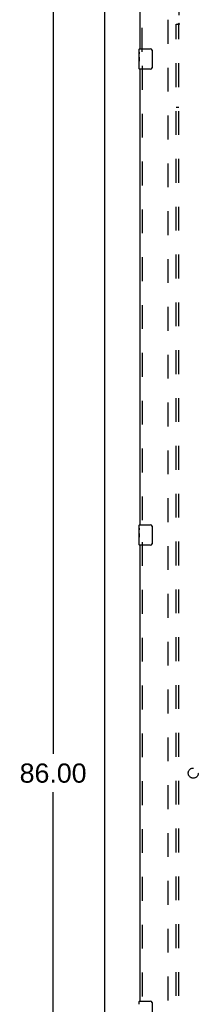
# Model space of a CAD drawing. Header units: inches. Extents: x 0 to 215, y 0 to 139.
# Tile 3 of 21: x 59 to 68, y 42 to 91. Entities that reach past the tile are written whole.
import ezdxf

# ---------------------------------------------------------------- set-up
doc = ezdxf.new("R2010")
doc.units = ezdxf.units.IN
doc.header["$LTSCALE"] = 11.804375
doc.header["$MEASUREMENT"] = 0
doc.linetypes.add('HIDDEN', pattern=[0.2, 0.1, -0.1])
doc.layers.get('0').update_dxf_attribs({"linetype": 'CONTINUOUS'})
for name, color, linetype in [('DEFAULT_2', 8, 'HIDDEN'), ('DIMENSIONS', 7, 'CONTINUOUS'), ('DOOR_ASSEMBLY', 7, 'CONTINUOUS'), ('SUBPANEL', 7, 'CONTINUOUS')]:
    doc.layers.add(name, color=color, linetype=linetype)
doc.styles.get("Standard").update_dxf_attribs({"font": 'arial.ttf'})
doc.dimstyles.new('DIMSTYLE_1', dxfattribs={"dimtxt": 0.946875, "dimasz": 1.2625, "dimexe": 0.09, "dimexo": 0.07, "dimgap": 0.0375, "dimtad": 0, "dimtih": 1, "dimtoh": 1, "dimzin": 4, "dimdsep": 46, "dimtxsty": 'Standard', "dimblk": '_FILLED', "dimblk1": '_FILLED', "dimblk2": '_FILLED', "dimcen": 0.09, "dimadec": 3, "dimazin": 1, "dimtfac": 1, "dimtdec": 3, "dimtofl": 0, "dimtmove": 0, "dimatfit": 3, "dimldrblk": '_FILLED', "dimfxl": 0, "dimtolj": 1, "dimtzin": 4, "dimarcsym": 0})

# ---------------------------------------------------------------- blocks, each defined once
blk = doc.blocks.new('_FILLED')
at = {"color": 0, "linetype": 'ByBlock'}
blk.add_solid([(0, 0), (-1, 0.2), (-1, -0.2)], dxfattribs=at)
blk = doc.blocks.new('*D12')
at = {"layer": 'DIMENSIONS', "color": 2, "linetype": 'Continuous'}
for p, q in [((62.45, 96.685), (59.526, 96.685)), ((60.663, 96.685), (60.663, 54.632)), ((60.663, 10.685), (60.663, 52.738)), ((62.45, 10.685), (59.526, 10.685))]:
    blk.add_line(p, q, dxfattribs=at)
at = {"layer": 'DIMENSIONS', "color": 2, "linetype": 'Continuous', "xscale": 1.2625, "yscale": 1.2625, "zscale": 1.2625}
for p, rotation in [((60.663, 96.685), 90), ((60.663, 10.685), 270)]:
    blk.add_blockref('_FILLED', p, dxfattribs=dict(at, rotation=rotation))
at = {"layer": 'DIMENSIONS', "color": 2, "linetype": 'Continuous', "insert": (60.663, 54.159), "char_height": 0.9469, "width": 3.30878, "attachment_point": 2, "line_spacing_factor": 0.9}
blk.add_mtext('86.00', dxfattribs=at)

msp = doc.modelspace()

# ---------------------------------------------------------------- linework, layer by layer
at = {"color": 3, "linetype": 'Continuous'}
msp.add_line((63.222, 10.789), (63.222, 96.581), dxfattribs=at)
at = {"layer": 'DEFAULT_2', "color": 8, "linetype": 'HIDDEN'}
msp.add_line((66.347, 14.133), (66.347, 93.237), dxfattribs=at)
at = {"layer": 'DOOR_ASSEMBLY', "color": 3, "linetype": 'Continuous'}
for p, q in [((64.972, 89.435), (64.972, 93.831)), ((64.972, 65.935), (64.972, 88.435)), ((64.972, 42.435), (64.972, 64.935))]:
    msp.add_line(p, q, dxfattribs=at)
at = {"layer": 'DOOR_ASSEMBLY', "color": 8, "linetype": 'HIDDEN'}
for p, q in [((65.076, 89.28), (65.076, 93.831)), ((65.076, 88.59), (65.076, 65.78)), ((65.076, 65.09), (65.076, 42.28))]:
    msp.add_line(p, q, dxfattribs=at)
at = {"layer": 'DOOR_ASSEMBLY', "color": 7, "linetype": 'Continuous'}
for p, q in [((64.912, 89.274), (64.912, 89.42)), ((64.927, 89.435), (65.467, 89.435)), ((64.912, 89.017), (64.912, 89.274)), ((64.918, 89.218), (64.912, 89.218)), ((64.912, 89.05), (64.919, 89.05)), ((64.912, 88.45), (64.912, 89.014)), ((64.914, 88.987), (64.912, 88.987)), ((64.914, 88.989), (64.915, 88.967)), ((64.919, 89.05), (64.919, 89.187)), ((65.567, 89.335), (65.567, 88.535)), ((64.912, 88.856), (64.918, 88.856)), ((64.912, 88.82), (64.919, 88.82)), ((64.912, 88.757), (64.919, 88.757)), ((64.912, 88.589), (64.919, 88.589)), ((64.919, 88.589), (64.919, 88.82)), ((65.467, 88.435), (64.927, 88.435)), ((64.912, 65.774), (64.912, 65.92)), ((64.912, 65.517), (64.912, 65.774)), ((64.918, 65.718), (64.912, 65.718)), ((64.919, 65.55), (64.919, 65.687)), ((64.927, 65.935), (65.467, 65.935)), ((65.567, 65.835), (65.567, 65.035)), ((64.912, 65.55), (64.919, 65.55)), ((64.912, 64.95), (64.912, 65.514)), ((64.914, 65.487), (64.912, 65.487)), ((64.912, 65.356), (64.918, 65.356)), ((64.912, 65.32), (64.919, 65.32)), ((64.912, 65.257), (64.919, 65.257)), ((64.914, 65.489), (64.915, 65.467)), ((64.919, 65.089), (64.919, 65.32)), ((64.912, 65.089), (64.919, 65.089)), ((65.467, 64.935), (64.927, 64.935)), ((64.912, 42.274), (64.912, 42.42)), ((64.927, 42.435), (65.467, 42.435)), ((65.567, 42.335), (65.567, 41.535))]:
    msp.add_line(p, q, dxfattribs=at)
for points in [[(64.912, 89.274), (64.912, 89.271), (64.913, 89.266), (64.913, 89.261), (64.915, 89.247)], [(64.912, 89.017), (64.912, 89.008), (64.913, 88.999), (64.914, 88.989)], [(64.915, 89.247), (64.916, 89.24), (64.917, 89.232), (64.917, 89.223)], [(64.915, 88.967), (64.916, 88.956), (64.917, 88.944), (64.918, 88.931), (64.919, 88.919), (64.919, 88.906), (64.919, 88.893), (64.919, 88.88), (64.919, 88.867), (64.918, 88.855), (64.917, 88.843), (64.916, 88.831)], [(64.917, 89.223), (64.918, 89.214), (64.919, 89.205), (64.919, 89.196), (64.919, 89.187)], [(65.56, 89.371), (65.562, 89.366), (65.564, 89.36), (65.565, 89.354), (65.566, 89.348), (65.567, 89.341), (65.567, 89.335)], [(65.567, 88.535), (65.567, 88.529), (65.566, 88.523), (65.565, 88.516), (65.564, 88.51), (65.562, 88.505), (65.56, 88.499)], [(64.912, 65.774), (64.912, 65.771), (64.913, 65.766), (64.913, 65.761), (64.915, 65.747)], [(64.915, 65.747), (64.916, 65.74), (64.917, 65.732), (64.917, 65.723)], [(64.917, 65.723), (64.918, 65.714), (64.919, 65.705), (64.919, 65.696), (64.919, 65.687)], [(65.56, 65.871), (65.562, 65.866), (65.564, 65.86), (65.565, 65.854), (65.566, 65.848), (65.567, 65.841), (65.567, 65.835)], [(64.912, 65.517), (64.912, 65.508), (64.913, 65.499), (64.914, 65.489)], [(64.915, 65.467), (64.916, 65.456), (64.917, 65.444), (64.918, 65.431), (64.919, 65.419), (64.919, 65.406), (64.919, 65.393), (64.919, 65.38), (64.919, 65.367), (64.918, 65.355), (64.917, 65.343), (64.916, 65.331)], [(65.567, 65.035), (65.567, 65.029), (65.566, 65.023), (65.565, 65.016), (65.564, 65.01), (65.562, 65.005), (65.56, 64.999)], [(65.56, 42.371), (65.562, 42.366), (65.564, 42.36), (65.565, 42.354), (65.566, 42.348), (65.567, 42.341), (65.567, 42.335)]]:
    msp.add_lwpolyline(points, dxfattribs=at)
for centre, radius, start, end in [((64.927, 89.42), 0.015, 90, 180), ((65.467, 89.335), 0.1, 21.1999, 90), ((64.927, 88.45), 0.015, 180, 270), ((65.467, 88.535), 0.1, 270, 338.7946), ((64.927, 65.92), 0.015, 90, 180), ((65.467, 65.835), 0.1, 21.1999, 90), ((64.927, 64.95), 0.015, 180, 270), ((65.467, 65.035), 0.1, 270, 338.7946), ((64.927, 42.42), 0.015, 90, 180), ((65.467, 42.335), 0.1, 21.1999, 90)]:
    msp.add_arc(centre, radius, start, end, dxfattribs=at)
for centre in [(65.175, 88.851), (65.175, 65.351)]:
    msp.add_ellipse(centre, major_axis=(0.263, 0), ratio=0.432808, start_param=3.141593, end_param=3.321581, dxfattribs=at)
at = {"layer": 'SUBPANEL', "color": 8, "linetype": 'HIDDEN'}
for p, q in [((66.878, 92.279), (66.878, 90.689)), ((66.753, 16.716), (66.753, 90.654)), ((66.753, 90.654), (66.84, 90.654)), ((66.84, 90.654), (66.919, 90.654)), ((66.878, 16.716), (66.878, 90.654)), ((66.878, 86.529), (66.753, 86.529))]:
    msp.add_line(p, q, dxfattribs=at)
for points in [[(66.84, 90.654), (66.842, 90.655), (66.844, 90.657), (66.846, 90.659), (66.848, 90.66), (66.85, 90.662), (66.852, 90.663), (66.853, 90.665), (66.855, 90.666), (66.857, 90.668), (66.858, 90.669), (66.86, 90.671)], [(66.86, 90.671), (66.866, 90.677), (66.868, 90.679), (66.87, 90.681), (66.872, 90.683), (66.873, 90.685), (66.875, 90.686), (66.877, 90.688), (66.878, 90.689)], [(66.893, 90.679), (66.891, 90.68), (66.888, 90.682), (66.886, 90.683), (66.884, 90.685), (66.882, 90.686), (66.88, 90.688), (66.878, 90.689)], [(66.919, 90.654), (66.919, 90.656), (66.918, 90.657), (66.917, 90.659), (66.916, 90.661), (66.915, 90.662), (66.914, 90.664), (66.912, 90.665), (66.911, 90.667), (66.909, 90.668), (66.908, 90.67), (66.906, 90.671), (66.904, 90.672), (66.902, 90.674), (66.9, 90.675), (66.898, 90.676), (66.893, 90.679)]]:
    msp.add_lwpolyline(points, dxfattribs=at)
msp.add_circle((67.597, 53.685), 0.25, dxfattribs=at)

# ---------------------------------------------------------------- dimensions: what is measured, and where the dimension line sits
at = {"layer": 'DIMENSIONS', "color": 2, "linetype": 'Continuous'}
dim = msp.add_linear_dim(base=(60.663, 10.685), p1=(62.52, 96.685), p2=(62.52, 10.685), angle=270, dimstyle='DIMSTYLE_1', dxfattribs=at)
dim.commit()
dim.dimension.update_dxf_attribs({"geometry": '*D12', "text_midpoint": (60.657, 53.68), "dimtype": 160})

doc.saveas('drawing.dxf')
